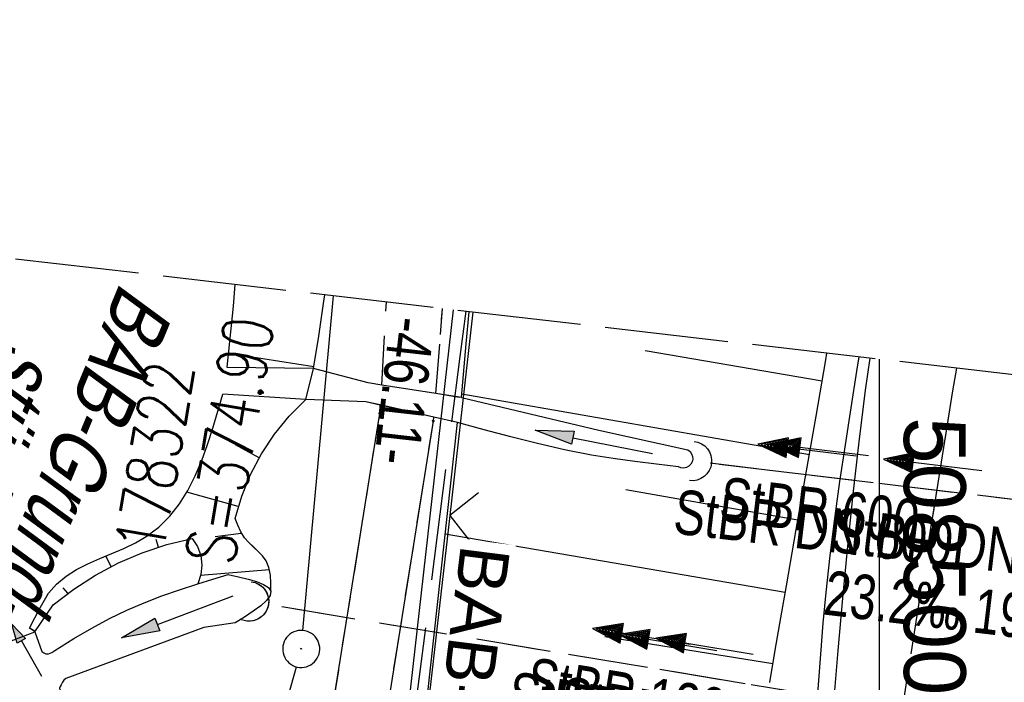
# Model space of a CAD drawing. Extents: x 508275 to 508667, y 447201 to 448341.
# Tile 26 of 33: x 508465 to 508505, y 448126 to 448153. Entities that reach past the tile are written whole.
import ezdxf

# ---------------------------------------------------------------- set-up
doc = ezdxf.new("R2010")
doc.units = 0
doc.header["$LTSCALE"] = 10
doc.header["$MEASUREMENT"] = 0
for name, pattern in [('ACAD_ISO16W100', [73, 15, -6.5, 15, -6.5, 15, -7, 1, -7]), ('AUSGEZOGEN', [0]), ('LT00', [0]), ('LT02', [0.4, 0.2, -0.2]), ('LT11', [0.3, 0.2, -0.1]), ('LT12', [0.4, 0.3, -0.1]), ('LT14', [0.6, 0.5, -0.1]), ('STRICHLINIE2', [0.375, 0.25, -0.125])]:
    doc.linetypes.add(name, pattern=pattern)
doc.layers.get('0').update_dxf_attribs({"linetype": 'LT00'})
for name, color, linetype in [('--EK_FBR', 250, 'LT00'), ('--EK_Halt-Pfeil', 4, 'LT00'), ('--EK_Haltung', 7, 'STRICHLINIE2'), ('--EK_Haltung-Text', 140, 'LT00'), ('--EK_RRB', 181, 'LT00'), ('--EK_Schacht-Text', 5, 'LT00'), ('--EL_DFK_AB_L', 21, 'LT00'), ('--EL_DFK_AB_P', 7, 'LT00'), ('--EL_Halt-Pfeil', 4, 'LT00'), ('--EL_Haltung', 182, 'STRICHLINIE2'), ('--EL_Haltung-Text', 182, 'LT00'), ('--EL_RRB', 181, 'LT00'), ('ABSTAND', 8, 'LT00'), ('BAB-KABEL', 220, 'ACAD_ISO16W100'), ('BAB-KABEL_TEXT', 221, 'Continuous'), ('DFK_AB_FLNR', 7, 'Continuous'), ('DFK_AB_L', 21, 'LT00'), ('DFK_AB_P', 7, 'LT00'), ('DL', 182, 'LT12'), ('DL_PFEIL', 201, 'LT00'), ('DL_TEXT', 182, 'LT00'), ('PFEIL', 140, 'AUSGEZOGEN'), ('V125_AFBR_BAB', 250, 'LT00'), ('V125_BOESCH', 250, 'LT00'), ('V125_BOSCHUNG', 250, 'LT00'), ('V125_FELDWEG', 250, 'LT11'), ('V125_GRABEN', 250, 'LT00'), ('V125_LD_MARK', 250, 'LT00'), ('V125_LG_MARK', 250, 'LT02'), ('V125_RAUHGE', 250, 'LT00'), ('V125_UK_DURCH', 182, 'LT00'), ('V125_ZAUN', 40, 'LT00'), ('V126_AFBR_BAB', 250, 'LT00'), ('V126_BOESCH', 250, 'LT00'), ('V126_BOSCHUNG', 250, 'LT00'), ('V126_FELDWEG', 250, 'LT11'), ('V126_GRABEN', 250, 'LT00'), ('V126_LD_MARK', 250, 'LT00'), ('V126_LG_MARK', 250, 'LT02'), ('V126_RASTER', 250, 'LT00'), ('V126_RAUHGE', 250, 'LT00'), ('V126_UK_DURCH', 182, 'LT00'), ('V126_ZAUN', 40, 'LT00')]:
    doc.layers.add(name, color=color, linetype=linetype)
doc.layers.add('-BLATT_126-RAND', color=7, linetype='LT14', plot=False)
doc.styles.add('Beschrift', font='ARIAL.TTF')
doc.styles.add('Haltungsbeschriftung', font='ARIAL.TTF', dxfattribs={"width": 0.75})
doc.styles.add('schachtbeschriftung', font='romans.shx', dxfattribs={"width": 0.75, "height": 2})
doc.styles.get("Standard").update_dxf_attribs({"font": 'ARIAL.TTF'})

# ---------------------------------------------------------------- blocks, each defined once
blk = doc.blocks.new('SYMB0003')
at = {"color": 0, "linetype": 'ByBlock'}
for p, q in [((-0.015712, 0), (0.010166, 0.012015)), ((0, -0.021257), (-0.015712, 0)), ((0.010166, 0.012015), (0, -0.021257))]:
    blk.add_line(p, q, dxfattribs=at)
for points in [[(-0.031395, 0.499013), (-0.093691, 0.491144), (-0.154509, 0.475528), (-0.21289, 0.452414), (-0.267913, 0.422164), (-0.318712, 0.385257), (-0.364484, 0.342274), (-0.404509, 0.293893), (-0.438154, 0.240877), (-0.464888, 0.184062), (-0.484292, 0.124345), (-0.496058, 0.062667), (-0.5, 0)], [(0.5, 0), (0.496057, 0.062667), (0.484292, 0.124345), (0.464888, 0.184062), (0.438153, 0.240877), (0.404509, 0.293893), (0.364484, 0.342274), (0.318712, 0.385257), (0.267913, 0.422164), (0.21289, 0.452414), (0.154509, 0.475528), (0.093691, 0.491144), (0.031395, 0.499013), (-0.031395, 0.499013)], [(-0.5, 0), (-0.496058, -0.062667), (-0.484292, -0.124345), (-0.464888, -0.184062), (-0.438154, -0.240877), (-0.404509, -0.293893), (-0.364485, -0.342274), (-0.318712, -0.385257), (-0.267914, -0.422164), (-0.21289, -0.452414), (-0.154509, -0.475529), (-0.093691, -0.491144), (-0.031395, -0.499014), (0.031395, -0.499014)], [(0.031395, -0.499014), (0.093691, -0.491144), (0.154509, -0.475529), (0.21289, -0.452414), (0.267914, -0.422164), (0.318712, -0.385257), (0.364485, -0.342274), (0.404509, -0.293893), (0.438154, -0.240877), (0.464889, -0.184062), (0.484292, -0.124345), (0.496058, -0.062667), (0.5, 0)]]:
    blk.add_lwpolyline(points, dxfattribs=at)
blk = doc.blocks.new('Pfreil3')
at = {"layer": 'PFEIL'}
blk.add_hatch(color=256, dxfattribs=at).paths.add_polyline_path([(-1.549, 0.273), (-1.549, -0.273), (0, 0)])
for p, q in [((-1.549, 0), (-4.831, 0)), ((-1.549, -0.273), (-1.549, 0.273)), ((-1.549, 0.273), (0, 0)), ((0, 0), (-1.549, -0.273))]:
    blk.add_line(p, q, dxfattribs=at)
blk = doc.blocks.new('SYMB0011')
at = {"color": 0, "linetype": 'ByBlock'}
for p, q in [((0.5, 0), (-0.5, 0)), ((0, 0.5), (0, -0.5))]:
    blk.add_line(p, q, dxfattribs=at)
blk = doc.blocks.new('SYMB0024')
at = {"color": 0, "linetype": 'ByBlock'}
for p, q in [((-0.5, 0.5), (0, 0)), ((0, 0), (0.5, 0.5))]:
    blk.add_line(p, q, dxfattribs=at)
blk = doc.blocks.new('SYMB1107')
at = {"color": 0, "linetype": 'ByBlock'}
for points in [[(-0.2, 0), (-0.196157, 0.039018), (-0.184776, 0.076537), (-0.166294, 0.111114), (-0.141421, 0.141421), (-0.111114, 0.166294), (-0.076537, 0.184776), (-0.039018, 0.196157), (0, 0.2)], [(0, 0.2), (0.039018, 0.196157), (0.076537, 0.184776), (0.111114, 0.166294), (0.141421, 0.141421), (0.166294, 0.111114), (0.184776, 0.076537), (0.196157, 0.039018), (0.2, 0)]]:
    blk.add_lwpolyline(points, dxfattribs=at)
blk = doc.blocks.new('SYMB0070')
at = {"color": 0, "linetype": 'ByBlock'}
for p, q in [((0.5, 0), (0.2, 0.1)), ((0.2, 0.1), (0.2, 0)), ((-0.5, 0), (0.2, 0)), ((0.468, 0), (0.21, 0.086)), ((0.21, 0.086), (0.21, -0.086)), ((0.21, -0.086), (0.468, 0)), ((0.22, -0.072), (0.437, 0)), ((0.23, -0.058), (0.405, 0)), ((0.24, -0.045), (0.374, 0)), ((0.342, 0), (0.25, 0.031)), ((0.25, 0.031), (0.25, -0.031)), ((0.25, -0.031), (0.342, 0)), ((0.26, -0.017), (0.31, 0)), ((0.27, -0.003), (0.279, 0))]:
    blk.add_line(p, q, dxfattribs=at)
for points in [[(0.2, 0), (0.2, -0.1), (0.5, 0)], [(0.437, 0), (0.22, 0.072), (0.22, -0.072)], [(0.405, 0), (0.23, 0.058), (0.23, -0.058)], [(0.374, 0), (0.24, 0.045), (0.24, -0.045)], [(0.31, 0), (0.26, 0.017), (0.26, -0.017)], [(0.279, 0), (0.27, 0.003), (0.27, -0.003)]]:
    blk.add_lwpolyline(points, dxfattribs=at)

msp = doc.modelspace()

# ---------------------------------------------------------------- linework, layer by layer
at = {"layer": '--EK_FBR', "linetype": 'LT11', "flags": 128}
for points in [[(508479.878, 448138.072), (508480.067, 448141.431)], [(508482.062, 448137.732), (508482.252, 448140.121), (508482.337, 448141.168)]]:
    msp.add_lwpolyline(points, dxfattribs=at)
at = {"layer": '--EK_FBR'}
msp.add_lwpolyline([(508493.568, 448092.814), (508494.877, 448102.16), (508496.384, 448112.886), (508496.549, 448114.433), (508496.712, 448115.981), (508496.869, 448117.529), (508496.98, 448118.67), (508497.085, 448119.811), (508497.182, 448120.953), (508497.278, 448122.202), (508497.367, 448123.452), (508497.453, 448124.702), (508497.54, 448125.951), (508497.633, 448127.2), (508497.736, 448128.448), (508497.854, 448129.695), (508498.018, 448131.19), (508498.205, 448132.683), (508498.411, 448134.173), (508498.631, 448135.662), (508498.861, 448137.15), (508499.097, 448138.637), (508499.19, 448139.213)], dxfattribs=at)
at = {"layer": '--EK_FBR', "flags": 128}
for points in [[(508472.758, 448107.538), (508473.604, 448108.849), (508474.374, 448110.206), (508475.066, 448111.604), (508475.677, 448113.04), (508476.206, 448114.508), (508479.801, 448136.921), (508479.817, 448137.27)], [(508475.718, 448106.224), (508476.406, 448107.659), (508477.011, 448109.13), (508477.533, 448110.633), (508477.969, 448112.164), (508478.319, 448113.716), (508481.965, 448136.621), (508481.979, 448136.778)]]:
    msp.add_lwpolyline(points, dxfattribs=at)
at = {"layer": '--EK_Haltung'}
msp.add_line((508510.92, 448132.785), (508493.166, 448134.916), dxfattribs=at)
at = {"layer": '--EK_RRB'}
msp.add_lwpolyline([(508464.712, 448127.672), (508465.849, 448128.093), (508466.581, 448129.196), (508467.417, 448129.829), (508468.301, 448130.393), (508469.228, 448130.882), (508470.192, 448131.293), (508471.187, 448131.624), (508472.205, 448131.873), (508472.419, 448131.548), (508472.554, 448131.183), (508472.602, 448130.797), (508472.562, 448130.41), (508472.435, 448130.042), (508473.048, 448130.23), (508473.67, 448130.416), (508474.081, 448130.325), (508474.47, 448130.231), (508474.817, 448130.129), (508475.101, 448130.016), (508475.301, 448129.888), (508475.395, 448129.74), (508475.393, 448130.071), (508475.372, 448130.391), (508475.315, 448130.693), (508475.202, 448130.966), (508475.059, 448131.167), (508474.882, 448131.351), (508474.69, 448131.528), (508474.499, 448131.71), (508474.328, 448131.904), (508474.174, 448132.145), (508474.051, 448132.405), (508473.943, 448132.675), (508474.212, 448133.584), (508474.57, 448134.461), (508475.012, 448135.299), (508475.535, 448136.09), (508476.133, 448136.825), (508476.8, 448137.497), (508477.122, 448138.74), (508477.122, 448138.74), (508477.327, 448140.055), (508477.527, 448141.371), (508477.577, 448141.72)], dxfattribs=at)
at = {"layer": '--EL_DFK_AB_L'}
for p, q in [((508476.689, 448128.156), (508477.932, 448141.679)), ((508472.208, 448111.282), (508476.423, 448126.685))]:
    msp.add_line(p, q, dxfattribs=at)
at = {"layer": '--EL_Haltung'}
msp.add_line((508510.92, 448132.785), (508493.166, 448134.916), dxfattribs=at)
at = {"layer": '--EL_RRB'}
msp.add_lwpolyline([(508464.712, 448127.672), (508465.849, 448128.093), (508466.581, 448129.196), (508467.417, 448129.829), (508468.301, 448130.393), (508469.228, 448130.882), (508470.192, 448131.293), (508471.187, 448131.624), (508472.205, 448131.873), (508472.419, 448131.548), (508472.554, 448131.183), (508472.602, 448130.797), (508472.562, 448130.41), (508472.435, 448130.042), (508473.048, 448130.23), (508473.67, 448130.416), (508474.081, 448130.325), (508474.47, 448130.231), (508474.817, 448130.129), (508475.101, 448130.016), (508475.301, 448129.888), (508475.395, 448129.74), (508475.393, 448130.071), (508475.372, 448130.391), (508475.315, 448130.693), (508475.202, 448130.966), (508475.059, 448131.167), (508474.882, 448131.351), (508474.69, 448131.528), (508474.499, 448131.71), (508474.328, 448131.904), (508474.174, 448132.145), (508474.051, 448132.405), (508473.943, 448132.675), (508474.212, 448133.584), (508474.57, 448134.461), (508475.012, 448135.299), (508475.535, 448136.09), (508476.133, 448136.825), (508476.8, 448137.497), (508477.122, 448138.74), (508477.122, 448138.74), (508477.327, 448140.055), (508477.527, 448141.371), (508477.577, 448141.72)], dxfattribs=at)
at = {"layer": '-BLATT_126-RAND'}
msp.add_lwpolyline([(508381.629, 448152.85), (508275.043, 447234.011), (508560.131, 447200.941), (508666.717, 448119.779), (508381.629, 448152.85)], dxfattribs=at)
at = {"layer": 'BAB-KABEL', "ltscale": 0.03, "flags": 128}
msp.add_lwpolyline([(508483.284, 448141.058), (508483.035, 448139.227), (508479.751, 448113.403), (508481.527, 448103.17), (508480.164, 448094.262), (508478.935, 448090.579), (508477.433, 448087.401), (508476.34, 448080.034), (508472.781, 448052.024), (508471.007, 448040.418), (508470.052, 448032.878), (508469.506, 448025.92), (508468.687, 448016.779), (508466.83, 447996.179), (508463.714, 447929.595), (508460.374, 447843.858), (508458.4, 447784.541), (508457.287, 447767.197), (508455.205, 447723.038), (508453.729, 447699.288), (508451.379, 447637.698), (508449.204, 447601.324), (508447.463, 447580.353), (508445.551, 447556.949), (508439.899, 447511.622), (508435.634, 447479.341), (508431.536, 447447.33), (508425.814, 447408.25), (508422.058, 447386.255), (508419.489, 447370.364), (508419.463, 447366.692), (508417.017, 447353.034), (508419.671, 447348.567), (508418.263, 447336.935), (508413.792, 447330.933), (508402.026, 447282.819), (508386.099, 447280.447), (508366.681, 447274.025), (508361.372, 447269.698), (508361.657, 447256.667), (508362.195, 447223.902)], dxfattribs=at)
at = {"layer": 'DFK_AB_L'}
for p, q in [((508476.689, 448128.156), (508477.932, 448141.679)), ((508479.715, 448114.045), (508482.775, 448141.117)), ((508472.208, 448111.282), (508476.423, 448126.685))]:
    msp.add_line(p, q, dxfattribs=at)
at = {"layer": 'DL'}
for p, q in [((508510.92, 448132.785), (508493.166, 448134.916)), ((508537.984, 448118.794), (508475.246, 448129.204))]:
    msp.add_line(p, q, dxfattribs=at)
at = {"layer": 'V125_AFBR_BAB'}
msp.add_lwpolyline([(508493.568, 448092.814), (508494.877, 448102.16), (508496.384, 448112.886), (508496.549, 448114.433), (508496.712, 448115.981), (508496.869, 448117.529), (508496.98, 448118.67), (508497.085, 448119.811), (508497.182, 448120.953), (508497.278, 448122.202), (508497.367, 448123.452), (508497.453, 448124.702), (508497.54, 448125.951), (508497.633, 448127.2), (508497.736, 448128.448), (508497.854, 448129.695), (508498.018, 448131.19), (508498.205, 448132.683), (508498.411, 448134.173), (508498.631, 448135.662), (508498.861, 448137.15), (508499.097, 448138.637), (508499.19, 448139.213)], dxfattribs=at)
at = {"layer": 'V125_BOESCH'}
for points in [[(508473.627, 448138.794), (508473.883, 448141.273), (508473.947, 448142.141)], [(508477.122, 448138.74), (508477.327, 448140.055), (508477.527, 448141.371), (508477.577, 448141.72)], [(508483.1, 448137.568), (508483.295, 448139.739), (508483.414, 448141.043)], [(508495.581, 448126.055), (508495.796, 448127.357), (508496.018, 448128.658), (508496.245, 448129.958), (508496.646, 448132.24), (508497.047, 448134.525), (508497.445, 448136.813), (508497.838, 448139.101), (508497.882, 448139.364)], [(508465.627, 448128.242), (508465.848, 448128.668), (508466.073, 448129.095), (508466.231, 448129.383), (508466.404, 448129.656), (508466.727, 448130.03), (508467.109, 448130.344), (508467.535, 448130.612), (508467.995, 448130.846), (508468.476, 448131.059), (508468.965, 448131.263), (508469.449, 448131.47), (508469.917, 448131.694), (508470.355, 448131.946), (508470.862, 448132.327), (508471.307, 448132.77), (508471.695, 448133.268), (508472.036, 448133.814), (508472.334, 448134.4), (508472.598, 448135.02), (508472.834, 448135.668), (508473.05, 448136.336), (508473.251, 448137.018), (508473.445, 448137.707)], [(508475.395, 448129.74), (508475.393, 448130.071), (508475.372, 448130.391), (508475.315, 448130.693), (508475.202, 448130.966), (508475.059, 448131.167), (508474.882, 448131.351), (508474.69, 448131.528), (508474.499, 448131.71), (508474.328, 448131.904), (508474.174, 448132.145), (508474.051, 448132.405), (508473.943, 448132.675), (508474.212, 448133.584), (508474.57, 448134.461), (508475.012, 448135.299), (508475.535, 448136.09), (508476.133, 448136.825), (508476.8, 448137.497)], [(508480.363, 448113.135), (508482.944, 448136.561)], [(508465.849, 448128.093), (508466.581, 448129.196), (508467.417, 448129.829), (508468.301, 448130.393), (508469.228, 448130.882), (508470.192, 448131.293), (508471.187, 448131.624), (508472.205, 448131.873)], [(508472.205, 448131.873), (508472.419, 448131.548), (508472.554, 448131.183), (508472.602, 448130.797), (508472.562, 448130.41), (508472.435, 448130.042)]]:
    msp.add_lwpolyline(points, dxfattribs=at)
at = {"layer": 'V125_BOSCHUNG'}
for p, q in [((508477.134, 448138.815), (508473.691, 448139.356)), ((508497.691, 448138.237), (508490.535, 448139.461)), ((508497.175, 448135.255), (508483.113, 448137.713)), ((508474.918, 448135.135), (508473.961, 448135.662)), ((508474.072, 448133.167), (508471.994, 448133.743)), ((508496.711, 448132.611), (508489.745, 448133.839)), ((508474.197, 448132.078), (508473.146, 448131.943)), ((508496.197, 448129.682), (508482.447, 448132.052)), ((508470.85, 448131.521), (508470.75, 448131.838)), ((508468.931, 448130.735), (508468.714, 448131.158)), ((508475.336, 448130.602), (508472.545, 448130.376)), ((508467.175, 448129.656), (508466.989, 448129.877)), ((508465.855, 448128.102), (508465.631, 448128.251)), ((508495.703, 448126.803), (508488.906, 448127.894))]:
    msp.add_line(p, q, dxfattribs=at)
at = {"layer": 'V125_FELDWEG', "flags": 128}
for points in [[(508479.878, 448138.072), (508480.067, 448141.431)], [(508482.062, 448137.732), (508482.252, 448140.121), (508482.337, 448141.168)], [(508472.758, 448107.538), (508473.604, 448108.849), (508474.374, 448110.206), (508475.066, 448111.604), (508475.677, 448113.04), (508476.206, 448114.508), (508479.801, 448136.921), (508479.817, 448137.27)], [(508475.718, 448106.224), (508476.406, 448107.659), (508477.011, 448109.13), (508477.533, 448110.633), (508477.969, 448112.164), (508478.319, 448113.716), (508481.965, 448136.621), (508481.979, 448136.778)]]:
    msp.add_lwpolyline(points, dxfattribs=at)
at = {"layer": 'V125_GRABEN'}
for points in [[(508465.627, 448128.242), (508465.715, 448128.216), (508465.791, 448128.165), (508465.849, 448128.093), (508466.134, 448127.304), (508466.208, 448127.244), (508466.285, 448127.204), (508466.404, 448127.204), (508466.53, 448127.259), (508466.659, 448127.341), (508467.417, 448127.824), (508468.151, 448128.252), (508468.866, 448128.631), (508469.571, 448128.969), (508470.274, 448129.272), (508470.98, 448129.548), (508471.698, 448129.802), (508472.435, 448130.042), (508473.048, 448130.23), (508473.67, 448130.416)], [(508473.67, 448130.416), (508474.081, 448130.325), (508474.47, 448130.231), (508474.817, 448130.129), (508475.101, 448130.016), (508475.301, 448129.888), (508475.395, 448129.74), (508475.365, 448129.564), (508475.22, 448129.367), (508474.983, 448129.154), (508474.677, 448128.928), (508474.325, 448128.694), (508473.949, 448128.455)], [(508473.949, 448128.455), (508472.685, 448128.274), (508467.096, 448126.205), (508467.019, 448126.149), (508466.966, 448126.062), (508466.913, 448125.96), (508466.87, 448125.888), (508466.841, 448125.82), (508466.852, 448125.757), (508468.378, 448123.41)]]:
    msp.add_lwpolyline(points, dxfattribs=at)
at = {"layer": 'V125_LD_MARK'}
msp.add_lwpolyline([(508499.614, 448139.164), (508499.437, 448137.874), (508499.175, 448135.774), (508498.937, 448133.671), (508498.719, 448131.565), (508498.519, 448129.457), (508498.332, 448127.348), (508498.154, 448125.238), (508497.889, 448121.951), (508497.636, 448118.663), (508497.391, 448115.375), (508497.153, 448112.086), (508496.961, 448109.393), (508496.774, 448106.699), (508496.593, 448104.005), (508496.419, 448101.31), (508496.309, 448099.542), (508496.2, 448097.774)], dxfattribs=at)
at = {"layer": 'V125_LG_MARK', "ltscale": 3, "flags": 128}
msp.add_lwpolyline([(508503.119, 448138.757), (508502.968, 448137.843), (508502.271, 448133.516), (508501.585, 448129.187), (508500.909, 448124.857), (508500.302, 448120.918), (508499.703, 448116.978), (508499.113, 448113.036), (508498.533, 448109.093), (508497.966, 448105.149), (508497.412, 448101.202), (508497.143, 448099.252), (508496.877, 448097.301), (508496.612, 448095.35)], dxfattribs=at)
at = {"layer": 'V125_RAUHGE'}
for points in [[(508483.1, 448137.568), (508482.947, 448137.593), (508482.062, 448137.732), (508479.878, 448138.072), (508479.332, 448138.163), (508477.119, 448138.745), (508473.611, 448138.78)], [(508482.944, 448136.561), (508481.979, 448136.778), (508479.817, 448137.27), (508479.238, 448137.399), (508476.8, 448137.497), (508473.445, 448137.707)], [(508483.1, 448137.568), (508488.66, 448136.259), (508492.258, 448135.457)], [(508491.874, 448134.77), (508490.993, 448134.874), (508490.114, 448134.983), (508489.236, 448135.106), (508488.363, 448135.248), (508487.27, 448135.461), (508486.183, 448135.707), (508485.1, 448135.978), (508484.021, 448136.266), (508482.944, 448136.561)], [(508492.258, 448135.457), (508492.347, 448135.389), (508492.413, 448135.299), (508492.451, 448135.194), (508492.458, 448135.082), (508492.433, 448134.973), (508492.379, 448134.875), (508492.299, 448134.797), (508492.2, 448134.744), (508492.09, 448134.721), (508491.979, 448134.73), (508491.874, 448134.77)]]:
    msp.add_lwpolyline(points, dxfattribs=at)
at = {"layer": 'V125_ZAUN'}
for p, q in [((508483.565, 448141.025), (508482.629, 448132.796)), ((508482.629, 448132.796), (508480.934, 448117.892))]:
    msp.add_line(p, q, dxfattribs=at)
at = {"layer": 'V126_AFBR_BAB'}
msp.add_lwpolyline([(508493.568, 448092.814), (508494.877, 448102.16), (508496.384, 448112.886), (508496.549, 448114.433), (508496.712, 448115.981), (508496.869, 448117.529), (508496.98, 448118.67), (508497.085, 448119.811), (508497.182, 448120.953), (508497.278, 448122.202), (508497.367, 448123.452), (508497.453, 448124.702), (508497.54, 448125.951), (508497.633, 448127.2), (508497.736, 448128.448), (508497.854, 448129.695), (508498.018, 448131.19), (508498.205, 448132.683), (508498.411, 448134.173), (508498.631, 448135.662), (508498.861, 448137.15), (508499.097, 448138.637), (508499.19, 448139.213)], dxfattribs=at)
at = {"layer": 'V126_BOESCH'}
for points in [[(508473.627, 448138.794), (508473.883, 448141.273), (508473.947, 448142.141)], [(508477.122, 448138.74), (508477.327, 448140.055), (508477.527, 448141.371), (508477.577, 448141.72)], [(508483.1, 448137.568), (508483.295, 448139.739), (508483.414, 448141.043)], [(508495.581, 448126.055), (508495.796, 448127.357), (508496.018, 448128.658), (508496.245, 448129.958), (508496.646, 448132.24), (508497.047, 448134.525), (508497.445, 448136.813), (508497.838, 448139.101), (508497.882, 448139.364)], [(508465.627, 448128.242), (508465.848, 448128.668), (508466.073, 448129.095), (508466.231, 448129.383), (508466.404, 448129.656), (508466.727, 448130.03), (508467.109, 448130.344), (508467.535, 448130.612), (508467.995, 448130.846), (508468.476, 448131.059), (508468.965, 448131.263), (508469.449, 448131.47), (508469.917, 448131.694), (508470.355, 448131.946), (508470.862, 448132.327), (508471.307, 448132.77), (508471.695, 448133.268), (508472.036, 448133.814), (508472.334, 448134.4), (508472.598, 448135.02), (508472.834, 448135.668), (508473.05, 448136.336), (508473.251, 448137.018), (508473.445, 448137.707)], [(508475.395, 448129.741), (508475.393, 448130.071), (508475.372, 448130.391), (508475.315, 448130.693), (508475.202, 448130.966), (508475.059, 448131.167), (508474.882, 448131.351), (508474.69, 448131.529), (508474.499, 448131.71), (508474.328, 448131.904), (508474.174, 448132.145), (508474.051, 448132.405), (508473.943, 448132.675), (508474.213, 448133.584), (508474.57, 448134.461), (508475.012, 448135.299), (508475.535, 448136.09), (508476.133, 448136.825), (508476.8, 448137.497)], [(508480.363, 448113.135), (508482.944, 448136.561)], [(508465.849, 448128.093), (508466.581, 448129.196), (508467.417, 448129.829), (508468.301, 448130.393), (508469.228, 448130.882), (508470.192, 448131.293), (508471.187, 448131.624), (508472.205, 448131.873)], [(508472.205, 448131.873), (508472.419, 448131.548), (508472.554, 448131.183), (508472.602, 448130.797), (508472.562, 448130.41), (508472.435, 448130.042)]]:
    msp.add_lwpolyline(points, dxfattribs=at)
at = {"layer": 'V126_BOSCHUNG'}
for p, q in [((508477.134, 448138.815), (508473.691, 448139.356)), ((508497.691, 448138.237), (508490.535, 448139.461)), ((508497.175, 448135.255), (508483.113, 448137.713)), ((508474.918, 448135.135), (508473.961, 448135.662)), ((508474.072, 448133.167), (508471.994, 448133.743)), ((508496.711, 448132.611), (508489.745, 448133.839)), ((508474.197, 448132.078), (508473.146, 448131.943)), ((508496.197, 448129.682), (508482.447, 448132.052)), ((508470.85, 448131.521), (508470.75, 448131.838)), ((508468.931, 448130.735), (508468.714, 448131.158)), ((508475.336, 448130.602), (508472.545, 448130.376)), ((508467.175, 448129.656), (508466.989, 448129.877)), ((508465.855, 448128.102), (508465.631, 448128.251)), ((508495.703, 448126.803), (508488.906, 448127.894))]:
    msp.add_line(p, q, dxfattribs=at)
at = {"layer": 'V126_FELDWEG'}
msp.add_line((508479.878, 448138.072), (508480.067, 448141.431), dxfattribs=at)
msp.add_lwpolyline([(508482.062, 448137.732), (508482.252, 448140.121), (508482.337, 448141.168)], dxfattribs=at)
at = {"layer": 'V126_FELDWEG', "flags": 128}
for points in [[(508472.758, 448107.538), (508473.604, 448108.849), (508474.374, 448110.206), (508475.066, 448111.604), (508475.677, 448113.04), (508476.206, 448114.508), (508479.801, 448136.921), (508479.817, 448137.271)], [(508475.718, 448106.224), (508476.406, 448107.659), (508477.011, 448109.13), (508477.533, 448110.633), (508477.97, 448112.164), (508478.319, 448113.716), (508481.965, 448136.621), (508481.979, 448136.778)]]:
    msp.add_lwpolyline(points, dxfattribs=at)
at = {"layer": 'V126_GRABEN'}
for points in [[(508465.627, 448128.242), (508465.715, 448128.216), (508465.791, 448128.165), (508465.849, 448128.093), (508466.134, 448127.304), (508466.208, 448127.244), (508466.285, 448127.204), (508466.404, 448127.204), (508466.53, 448127.259), (508466.659, 448127.341), (508467.417, 448127.824), (508468.151, 448128.252), (508468.866, 448128.631), (508469.571, 448128.969), (508470.274, 448129.272), (508470.98, 448129.548), (508471.698, 448129.802), (508472.435, 448130.042), (508473.048, 448130.23), (508473.67, 448130.416)], [(508473.67, 448130.416), (508474.081, 448130.325), (508474.47, 448130.231), (508474.817, 448130.129), (508475.101, 448130.016), (508475.301, 448129.888), (508475.395, 448129.741), (508475.365, 448129.564), (508475.22, 448129.367), (508474.983, 448129.154), (508474.677, 448128.928), (508474.325, 448128.694), (508473.949, 448128.455)], [(508473.949, 448128.455), (508472.686, 448128.274), (508467.096, 448126.205), (508467.019, 448126.149), (508466.966, 448126.062), (508466.913, 448125.96), (508466.87, 448125.888), (508466.841, 448125.82), (508466.852, 448125.757), (508468.378, 448123.41)]]:
    msp.add_lwpolyline(points, dxfattribs=at)
at = {"layer": 'V126_LD_MARK'}
msp.add_lwpolyline([(508499.614, 448139.164), (508499.437, 448137.874), (508499.175, 448135.774), (508498.937, 448133.671), (508498.719, 448131.565), (508498.519, 448129.457), (508498.332, 448127.348), (508498.154, 448125.238), (508497.889, 448121.951), (508497.636, 448118.663), (508497.391, 448115.375), (508497.153, 448112.086), (508496.961, 448109.393), (508496.774, 448106.699), (508496.593, 448104.005), (508496.419, 448101.31), (508496.309, 448099.542), (508496.2, 448097.774)], dxfattribs=at)
at = {"layer": 'V126_LG_MARK'}
msp.add_lwpolyline([(508503.119, 448138.757), (508502.968, 448137.843), (508502.271, 448133.516), (508501.585, 448129.187), (508500.909, 448124.857), (508500.302, 448120.918), (508499.703, 448116.978), (508499.113, 448113.036), (508498.533, 448109.093), (508497.966, 448105.149), (508497.412, 448101.202), (508497.143, 448099.252), (508496.877, 448097.301), (508496.612, 448095.35)], dxfattribs=at)
at = {"layer": 'V126_RASTER'}
msp.add_line((508499.999, 448139.119), (508499.999, 448120.213), dxfattribs=at)
at = {"layer": 'V126_RAUHGE'}
for points in [[(508483.1, 448137.568), (508482.947, 448137.594), (508482.062, 448137.732), (508479.878, 448138.072), (508479.332, 448138.163), (508477.119, 448138.745), (508473.611, 448138.78)], [(508482.944, 448136.561), (508481.979, 448136.778), (508479.817, 448137.271), (508479.238, 448137.399), (508476.8, 448137.497), (508473.445, 448137.707)], [(508483.1, 448137.568), (508488.66, 448136.259), (508492.258, 448135.457)], [(508491.874, 448134.771), (508490.993, 448134.874), (508490.114, 448134.983), (508489.236, 448135.106), (508488.363, 448135.248), (508487.27, 448135.461), (508486.183, 448135.707), (508485.1, 448135.978), (508484.021, 448136.266), (508482.944, 448136.561)], [(508492.258, 448135.457), (508492.347, 448135.389), (508492.413, 448135.299), (508492.451, 448135.194), (508492.458, 448135.082), (508492.433, 448134.973), (508492.379, 448134.875), (508492.299, 448134.797), (508492.2, 448134.744), (508492.09, 448134.721), (508491.979, 448134.73), (508491.874, 448134.771)]]:
    msp.add_lwpolyline(points, dxfattribs=at)
at = {"layer": 'V126_ZAUN'}
for p, q in [((508483.565, 448141.025), (508482.629, 448132.796)), ((508482.629, 448132.796), (508480.935, 448117.892))]:
    msp.add_line(p, q, dxfattribs=at)

# ---------------------------------------------------------------- block references
at = {"layer": '--EK_Halt-Pfeil', "yscale": 4, "zscale": 4}
for p, xscale, rotation in [((508502.162, 448134.843), 3.999999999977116, 173.1638500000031), ((508491.458, 448127.663), 3.999999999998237, 170.5795899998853)]:
    msp.add_blockref('SYMB0070', p, dxfattribs=dict(at, xscale=xscale, rotation=rotation))
at = {"layer": '--EL_DFK_AB_P', "xscale": 1.500000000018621, "yscale": 1.5, "zscale": 1.5, "rotation": 264.7377099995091}
msp.add_blockref('SYMB0003', (508476.62, 448127.408), dxfattribs=at)
at = {"layer": '--EL_Halt-Pfeil', "yscale": 4, "zscale": 4}
for p, xscale, rotation in [((508497.075, 448135.444), 3.999999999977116, 173.1638500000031), ((508492.931, 448127.51), 3.999999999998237, 170.5795899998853)]:
    msp.add_blockref('SYMB0070', p, dxfattribs=dict(at, xscale=xscale, rotation=rotation))
at = {"layer": 'DFK_AB_P', "xscale": 1.500000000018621, "yscale": 1.5, "zscale": 1.5, "rotation": 264.7377099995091}
msp.add_blockref('SYMB0003', (508476.62, 448127.408), dxfattribs=at)
at = {"layer": 'DL_PFEIL', "yscale": 4, "zscale": 4}
for p, xscale, rotation in [((508497.583, 448135.451), 3.999999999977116, 173.1638500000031), ((508490.377, 448127.907), 3.999999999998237, 170.5795899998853)]:
    msp.add_blockref('SYMB0070', p, dxfattribs=dict(at, xscale=xscale, rotation=rotation))
at = {"layer": 'PFEIL'}
for p, rotation in [((508486.087, 448136.248), 168.8238321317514), ((508469.352, 448127.851), 200.7157513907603)]:
    msp.add_blockref('Pfreil3', p, dxfattribs=dict(at, rotation=rotation))
at = {"layer": 'PFEIL', "xscale": 0.5000000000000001, "yscale": 0.7000000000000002, "zscale": 0.5, "rotation": 119.8104677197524}
msp.add_blockref('Pfreil3', (508464.916, 448128.406), dxfattribs=at)
at = {"layer": 'V125_FELDWEG', "xscale": 0.09999999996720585, "yscale": 0.09999999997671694, "zscale": 0.1, "rotation": 248.1984000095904}
for p in [(508479.801, 448136.921), (508481.965, 448136.621)]:
    msp.add_blockref('SYMB0011', p, dxfattribs=at)
at = {"layer": 'V125_UK_DURCH', "yscale": 4, "zscale": 4}
for p, xscale, rotation in [((508492.421, 448135.006), 4.000000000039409, 263.3552354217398), ((508474.506, 448129.327), 4.00000000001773, 248.1984000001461)]:
    msp.add_blockref('SYMB1107', p, dxfattribs=dict(at, xscale=xscale, rotation=rotation))
at = {"layer": 'V125_ZAUN', "xscale": 2.100000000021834, "yscale": 2.099999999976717, "zscale": 2.1, "rotation": 263.5121100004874}
msp.add_blockref('SYMB0024', (508482.629, 448132.796), dxfattribs=at)
at = {"layer": 'V126_FELDWEG', "xscale": 0.100000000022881, "yscale": 0.09999999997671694, "zscale": 0.1, "rotation": 263.3832000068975}
for p in [(508479.801, 448136.921), (508481.965, 448136.621)]:
    msp.add_blockref('SYMB0011', p, dxfattribs=at)
at = {"layer": 'V126_UK_DURCH', "xscale": 3.999999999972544, "yscale": 4, "zscale": 4, "rotation": 263.383200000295}
for p in [(508492.421, 448135.006), (508474.506, 448129.328)]:
    msp.add_blockref('SYMB1107', p, dxfattribs=at)
at = {"layer": 'V126_ZAUN', "xscale": 2.099999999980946, "yscale": 2.099999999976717, "zscale": 2.1, "rotation": 263.5126000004}
msp.add_blockref('SYMB0024', (508482.629, 448132.796), dxfattribs=at)

# ---------------------------------------------------------------- texts
at = {"layer": '--EK_Haltung-Text', "style": 'Haltungsbeschriftung', "width": 0.75}
for s, p in [('StBR DN 600', (508498.001, 448131.346)), ('23.2‰ 19.38m', (508497.696, 448128.805))]:
    msp.add_text(s, height=1.8, rotation=-6.8361, dxfattribs=at).set_placement(p)
at = {"layer": '--EK_Schacht-Text', "style": 'schachtbeschriftung', "width": 0.75}
for s, p in [('S=374.90', (508473.887, 448130.734)), ('178322', (508471.046, 448131.207))]:
    msp.add_text(s, height=2, rotation=80.5375, dxfattribs=at).set_placement(p)
at = {"layer": '--EL_Haltung-Text', "style": 'Haltungsbeschriftung', "width": 0.75}
for s, rotation, p in [('StBR DN 600', -6.8361, (508491.62, 448132.089)), ('StBR DN 1200', -9.4204, (508486.964, 448124.548))]:
    msp.add_text(s, height=1.8, rotation=rotation, dxfattribs=at).set_placement(p)
at = {"layer": 'ABSTAND', "width": 0.75}
msp.add_text('-46.11-', height=1.8, rotation=-96.4514, dxfattribs=at).set_placement((508480.235, 448140.901))
at = {"layer": 'DFK_AB_FLNR', "insert": (508463.403, 448136.838), "char_height": 2.5, "attachment_point": 7, "rotation": 247.428, "line_spacing_factor": 0.8}
msp.add_mtext('\\pi-7.3073;{\\Q13.754;\\W0.75;BAB-Grund-\\P\\pi-3.3242;stück}', dxfattribs=at)
at = {"layer": 'DL_TEXT', "style": 'Haltungsbeschriftung', "width": 0.75}
for s, rotation, p in [('StBR 600', -6.8361, (508493.478, 448132.589)), ('StBR 1200', -9.4204, (508485.635, 448125.306))]:
    msp.add_text(s, height=1.8, rotation=rotation, dxfattribs=at).set_placement(p)
at = {"layer": 'V126_RASTER', "width": 0.965}
msp.add_text(' 508500', height=2.5, rotation=-89.9997, dxfattribs=at).set_placement((508500.999, 448137.713))

# ---------------------------------------------------------------- next in the draw order: texts
at = {"layer": 'BAB-KABEL_TEXT', "insert": (508482.197, 448124.896), "char_height": 2, "attachment_point": 8, "rotation": 262.7531, "style": 'Beschrift', "bg_fill": 3, "box_fill_scale": 1.1, "bg_fill_color": 256, "bg_fill_transparency": 3933577}
msp.add_mtext('BAB-Kabel', dxfattribs=at)

# ---------------------------------------------------------------- next in the draw order: linework, layer by layer
at = {"layer": '--EK_Haltung'}
msp.add_line((508537.984, 448118.794), (508475.246, 448129.204), dxfattribs=at)
at = {"layer": '--EL_DFK_AB_L'}
msp.add_line((508479.715, 448114.045), (508482.775, 448141.117), dxfattribs=at)
at = {"layer": '--EL_Haltung'}
msp.add_line((508537.984, 448118.794), (508475.246, 448129.204), dxfattribs=at)

# ---------------------------------------------------------------- next in the draw order: texts
at = {"layer": '--EK_Haltung-Text', "style": 'Haltungsbeschriftung', "width": 0.75}
msp.add_text('StBR DN 1200', height=1.8, rotation=-9.4204, dxfattribs=at).set_placement((508484.878, 448124.738))

doc.saveas('drawing.dxf')
